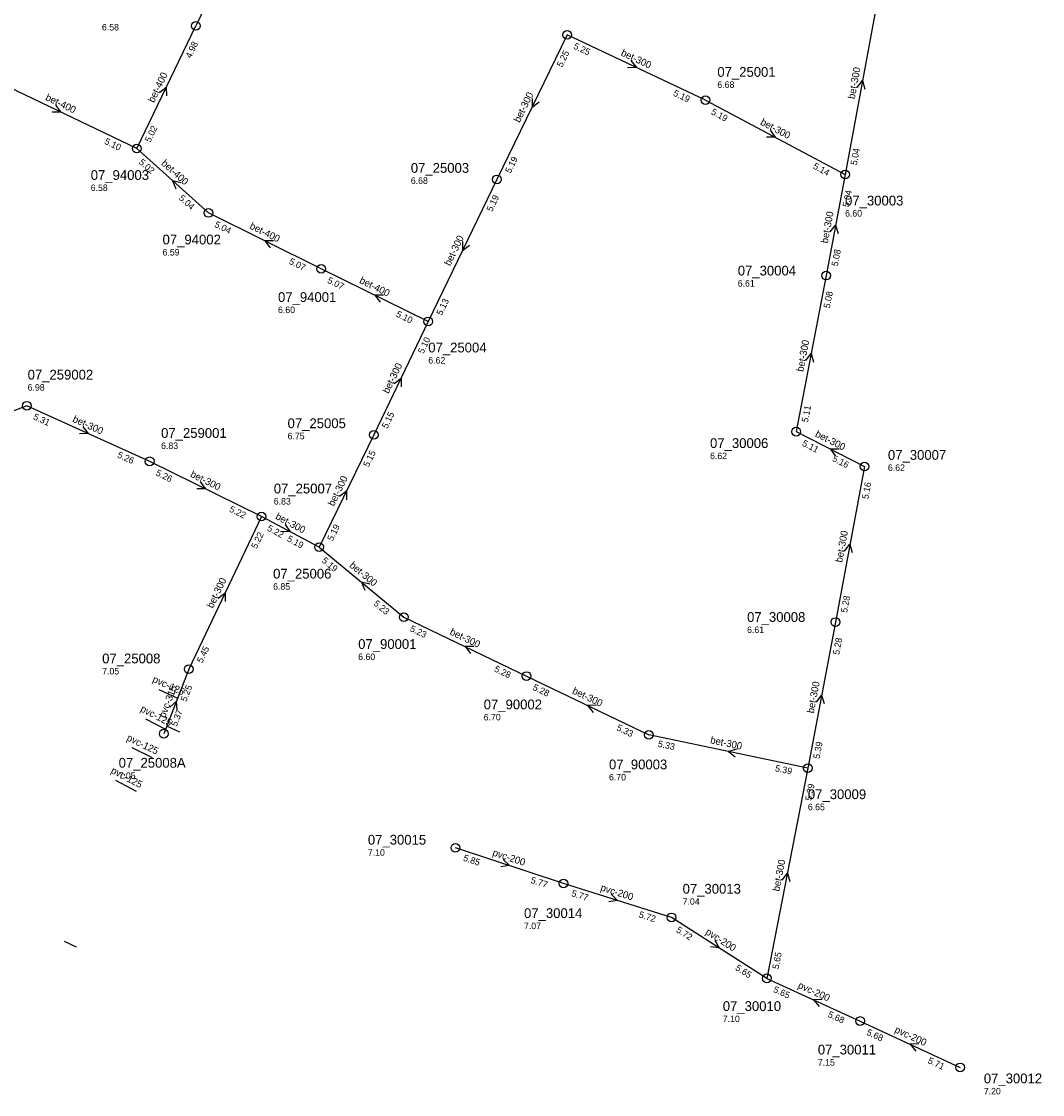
# Model space of a CAD drawing. Header units: metres. Extents: x 163992 to 165429, y 447924 to 449146.
# Tile 19 of 34: x 165105 to 165293, y 447924 to 448121. Entities that reach past the tile are written whole.
import ezdxf

# ---------------------------------------------------------------- set-up
doc = ezdxf.new("R2010")
doc.units = ezdxf.units.M

msp = doc.modelspace()

# ---------------------------------------------------------------- linework, layer by layer
at = {"layer": 'CON_BxH125x125mm', "linetype": 'Continuous'}
for points in [[(165130.129, 447998.251), (165133.6, 447996.674)], [(165127.665, 447992.857), (165131.353, 447990.941)], [(165133.987, 447990.408), (165131.583, 447991.528)], [(165125.193, 447987.565), (165128.943, 447985.751)], [(165122.165, 447981.592), (165125.995, 447979.581)], [(165115.032, 447950.893), (165112.804, 447951.969)]]:
    msp.add_lwpolyline(points, dxfattribs=at)
at = {"layer": 'CON_BxH200x200mm', "linetype": 'Continuous'}
for points in [[(165204.486, 447962.632), (165184.633, 447969.166)], [(165224.356, 447956.387), (165204.486, 447962.632)], [(165241.852, 447945.199), (165224.356, 447956.387)], [(165241.852, 447945.199), (165259.009, 447937.359)], [(165259.009, 447937.359), (165277.374, 447928.85)]]:
    msp.add_lwpolyline(points, dxfattribs=at)
at = {"layer": 'CON_BxH300x300mm', "linetype": 'Continuous'}
for points in [[(165262.622, 448127.287), (165256.235, 448092.827)], [(165205.183, 448118.46), (165192.274, 448091.924)], [(165230.585, 448106.483), (165205.183, 448118.46)], [(165230.585, 448106.483), (165256.235, 448092.827)], [(165192.274, 448091.924), (165179.647, 448065.838)], [(165256.235, 448092.827), (165252.738, 448074.252)], [(165252.738, 448074.252), (165247.258, 448045.595)], [(165179.647, 448065.838), (165169.634, 448045.023)], [(165105.875, 448050.365), (165084.59, 448042.184)], [(165128.46, 448040.139), (165105.875, 448050.365)], [(165169.634, 448045.023), (165159.584, 448024.393)], [(165247.258, 448045.595), (165259.785, 448039.213)], [(165149.009, 448030.016), (165128.46, 448040.139)], [(165259.785, 448039.213), (165254.451, 448010.633)], [(165149.009, 448030.016), (165135.634, 448001.983)], [(165159.584, 448024.393), (165149.009, 448030.016)], [(165159.584, 448024.393), (165175.14, 448011.511)], [(165175.14, 448011.511), (165197.694, 448000.714)], [(165254.451, 448010.633), (165249.389, 447983.814)], [(165197.694, 448000.714), (165220.173, 447989.915)], [(165249.389, 447983.814), (165220.173, 447989.915)], [(165249.389, 447983.814), (165241.852, 447945.199)]]:
    msp.add_lwpolyline(points, dxfattribs=at)
at = {"layer": 'CON_BxH315x315mm', "linetype": 'Continuous'}
msp.add_lwpolyline([(165135.634, 448001.983), (165131.035, 447990.131)], dxfattribs=at)
at = {"layer": 'CON_BxH400x400mm', "linetype": 'Continuous'}
for points in [[(165150.499, 448148.144), (165136.965, 448120.109)], [(165126.079, 448097.598), (165136.965, 448120.109)], [(165126.079, 448097.598), (165098.198, 448110.949)], [(165139.272, 448085.764), (165126.079, 448097.598)], [(165159.983, 448075.484), (165139.272, 448085.764)], [(165179.647, 448065.838), (165159.983, 448075.484)]]:
    msp.add_lwpolyline(points, dxfattribs=at)
at = {"layer": 'NOD_inspectieput'}
for centre in [(165136.96, 448120.11), (165205.18, 448118.46), (165230.58, 448106.48), (165126.08, 448097.6), (165192.27, 448091.92), (165256.23, 448092.83), (165139.27, 448085.76), (165159.98, 448075.48), (165252.74, 448074.25), (165179.65, 448065.84), (165105.88, 448050.36), (165169.63, 448045.02), (165247.26, 448045.59), (165128.46, 448040.14), (165259.79, 448039.21), (165149.01, 448030.02), (165159.58, 448024.39), (165175.14, 448011.51), (165254.45, 448010.63), (165135.63, 448001.98), (165197.69, 448000.71), (165131.04, 447990.13), (165220.17, 447989.91), (165249.39, 447983.81), (165184.63, 447969.17), (165204.49, 447962.63), (165224.36, 447956.39), (165241.85, 447945.2), (165259.01, 447937.36), (165277.37, 447928.85)]:
    msp.add_circle(centre, 0.8, dxfattribs=at)
at = {"layer": 'PIJL'}
for points in [[(165216.89, 448113.74), (165217.88, 448112.47), (165216.27, 448112.43)], [(165258.46, 448108.77), (165259.43, 448110.06), (165259.87, 448108.51)], [(165130.25, 448107.87), (165131.52, 448108.85), (165131.54, 448107.24)], [(165198.71, 448106.8), (165198.73, 448105.19), (165200.01, 448106.17)], [(165111.15, 448105.54), (165112.14, 448104.27), (165110.53, 448104.25)], [(165242.48, 448100.97), (165243.41, 448099.66), (165241.8, 448099.7)], [(165134.23, 448091.26), (165132.68, 448091.68), (165133.27, 448090.18)], [(165253.51, 448082.26), (165254.49, 448083.54), (165254.93, 448081.99)], [(165151.24, 448080.63), (165149.63, 448080.62), (165150.6, 448079.34)], [(165185.94, 448080.49), (165185.96, 448078.88), (165187.24, 448079.86)], [(165171.42, 448070.67), (165169.82, 448070.66), (165170.79, 448069.38)], [(165249.02, 448058.64), (165250, 448059.92), (165250.43, 448058.37)], [(165173.37, 448054.44), (165174.64, 448055.43), (165174.67, 448053.82)], [(165116.15, 448046.5), (165117.17, 448045.25), (165115.56, 448045.19)], [(165255.13, 448042.39), (165253.52, 448042.4), (165254.48, 448041.11)], [(165137.76, 448036.36), (165138.73, 448035.08), (165137.12, 448035.07)], [(165163.33, 448033.73), (165164.61, 448034.71), (165164.63, 448033.1)], [(165153.36, 448028.52), (165154.3, 448027.2), (165152.69, 448027.24)], [(165256.15, 448023.64), (165257.12, 448024.92), (165257.56, 448023.38)], [(165168.93, 448017.59), (165167.36, 448017.95), (165168.01, 448016.48)], [(165141.05, 448015.01), (165142.32, 448016), (165142.35, 448014.39)], [(165188.03, 448006.14), (165186.42, 448006.11), (165187.4, 448004.84)], [(165250.95, 447995.94), (165251.92, 447997.22), (165252.36, 447995.67)], [(165132.14, 447994.97), (165133.33, 447996.06), (165133.48, 447994.45)], [(165210.54, 447995.34), (165208.93, 447995.31), (165209.92, 447994.04)], [(165236.34, 447987.27), (165234.78, 447986.86), (165236.04, 447985.87)], [(165193.42, 447967.03), (165194.56, 447965.9), (165192.97, 447965.67)], [(165244.64, 447963.23), (165245.62, 447964.51), (165246.05, 447962.96)], [(165213.26, 447960.63), (165214.42, 447959.51), (165212.83, 447959.25)], [(165232.28, 447952.18), (165233.1, 447950.79), (165231.5, 447950.96)], [(165252.04, 447941.34), (165250.43, 447941.28), (165251.44, 447940.03)], [(165269.8, 447933.15), (165268.19, 447933.1), (165269.2, 447931.85)]]:
    msp.add_lwpolyline(points, dxfattribs=at)

# ---------------------------------------------------------------- texts
at = {"layer": 'DMM_BxH125x125mm'}
for rotation, p in [(-24.43, (165128.87, 447999.68)), (-27.45, (165126.64, 447994.29)), (-25.81, (165124.12, 447988.95)), (-27.7, (165121.22, 447982.97))]:
    msp.add_text('pvc-125', height=1.3, rotation=rotation, dxfattribs=at).set_placement(p)
at = {"layer": 'DMM_BxH200x200mm'}
for rotation, p in [(-18.22, (165191.35, 447967.77)), (-17.45, (165211.19, 447961.34)), (-32.6, (165230.47, 447953.41)), (-24.56, (165247.45, 447943.49)), (-24.86, (165265.22, 447935.33))]:
    msp.add_text('pvc-200', height=1.3, rotation=rotation, dxfattribs=at).set_placement(p)
at = {"layer": 'DMM_BxH300x300mm'}
for rotation, p in [(-25.24, (165214.93, 448114.74)), (79.5, (165258, 448106.61)), (64.06, (165196.44, 448102.25)), (-28.03, (165240.55, 448102.06)), (79.34, (165253.05, 448080.11)), (64.17, (165183.67, 448075.93)), (79.17, (165248.55, 448056.52)), (64.31, (165172.36, 448052.49)), (-24.36, (165114.18, 448047.46)), (-27, (165250.62, 448044.76)), (-26.23, (165135.81, 448037.36)), (64.03, (165162.31, 448031.78)), (-28, (165151.44, 448029.63)), (79.43, (165255.69, 448021.49)), (-39.63, (165165.06, 448020.85)), (64.49, (165140.06, 448013.05)), (-25.58, (165183.48, 448008.39)), (79.31, (165250.48, 447993.8)), (-25.66, (165205.99, 447997.58)), (-11.8, (165231.38, 447988.39)), (78.96, (165244.16, 447961.09))]:
    msp.add_text('bet-300', height=1.3, rotation=rotation, dxfattribs=at).set_placement(p)
at = {"layer": 'DMM_BxH315x315mm'}
msp.add_text('pvc-315', height=1.3, rotation=68.79, dxfattribs=at).set_placement((165131.29, 447992.94))
at = {"layer": 'DMM_BxH400x400mm'}
for rotation, p in [(64.19, (165129.24, 448105.9)), (-25.59, (165109.2, 448106.55)), (-41.89, (165130.49, 448094.71)), (-26.4, (165146.71, 448082.95)), (-26.13, (165166.89, 448072.95))]:
    msp.add_text('bet-400', height=1.3, rotation=rotation, dxfattribs=at).set_placement(p)
at = {"layer": 'INV_BxH200x200mm'}
for s, rotation, p in [('5.85', -18.22, (165185.97, 447966.83)), ('5.77', -18.22, (165198.38, 447962.75)), ('5.77', -17.45, (165205.85, 447960.32)), ('5.72', -17.45, (165218.24, 447956.42)), ('5.72', -32.6, (165225.07, 447953.79)), ('5.65', -32.6, (165235.96, 447946.83)), ('5.65', -24.56, (165242.92, 447942.73)), ('5.68', -24.56, (165252.95, 447938.15)), ('5.68', -24.86, (165260.07, 447934.88)), ('5.71', -24.86, (165271.32, 447929.67))]:
    msp.add_text(s, height=1.2, rotation=rotation, dxfattribs=at).set_placement(p)
at = {"layer": 'INV_BxH300x300mm'}
for s, rotation, p in [('5.25', 64.06, (165204.25, 448112.42)), ('5.25', -25.24, (165206.22, 448115.98)), ('5.19', -25.24, (165224.54, 448107.35)), ('5.19', -28.03, (165231.5, 448103.95)), ('5.19', 64.06, (165194.77, 448092.94)), ('5.04', 79.5, (165258.37, 448094.47)), ('5.14', -28.03, (165250.23, 448093.98)), ('5.04', 79.34, (165256.92, 448086.75)), ('5.19', 64.17, (165191.35, 448085.88)), ('5.08', 79.34, (165254.88, 448075.88)), ('5.08', 79.17, (165253.41, 448068.18)), ('5.13', 64.17, (165182.14, 448066.85)), ('5.10', 64.31, (165178.74, 448059.79)), ('5.31', -24.36, (165106.95, 448047.9)), ('5.15', 64.31, (165172.12, 448046.05)), ('5.11', 79.17, (165249.4, 448047.22)), ('5.11', -27, (165248.22, 448043.08)), ('5.26', -24.36, (165122.4, 448040.91)), ('5.15', 64.03, (165168.69, 448038.98)), ('5.16', -27, (165253.76, 448040.26)), ('5.26', -26.23, (165129.46, 448037.64)), ('5.16', 79.43, (165260.48, 448033.14)), ('5.22', -26.23, (165142.97, 448030.98)), ('5.22', 64.49, (165148.12, 448023.97)), ('5.22', -28, (165149.93, 448027.49)), ('5.19', 64.03, (165162.08, 448025.4)), ('5.19', -28, (165153.58, 448025.55)), ('5.19', -39.63, (165159.98, 448021.73)), ('5.28', 79.43, (165256.59, 448012.27)), ('5.23', -39.63, (165169.49, 448013.85)), ('5.23', -25.58, (165176.17, 448009.02)), ('5.28', 79.31, (165255.14, 448004.56)), ('5.45', 64.49, (165138.12, 448003.01)), ('5.28', -25.58, (165191.65, 448001.61)), ('5.28', -25.66, (165198.72, 447998.23)), ('5.33', -25.66, (165214.13, 447990.82)), ('5.33', -11.8, (165221.76, 447987.74)), ('5.39', 79.31, (165251.53, 447985.45)), ('5.39', -11.8, (165243.3, 447983.25)), ('5.39', 78.96, (165250.04, 447977.74)), ('5.65', 78.96, (165244, 447946.82))]:
    msp.add_text(s, height=1.2, rotation=rotation, dxfattribs=at).set_placement(p)
at = {"layer": 'INV_BxH315x315mm'}
for s, p in [('5.25', (165135.2, 447995.89)), ('5.37', (165133.44, 447991.34))]:
    msp.add_text(s, height=1.2, rotation=68.79, dxfattribs=at).set_placement(p)
at = {"layer": 'INV_BxH400x400mm'}
for s, rotation, p in [('4.98', 64.19, (165136.04, 448114.07)), ('5.02', 64.19, (165128.57, 448098.61)), ('5.10', -25.59, (165120.03, 448098.5)), ('5.02', -41.89, (165126.37, 448094.92)), ('5.04', -41.89, (165133.72, 448088.32)), ('5.04', -26.4, (165140.26, 448083.26)), ('5.07', -26.4, (165153.95, 448076.47)), ('5.07', -26.13, (165160.99, 448072.99)), ('5.10', -26.13, (165173.61, 448066.79))]:
    msp.add_text(s, height=1.2, rotation=rotation, dxfattribs=at).set_placement(p)
at = {"layer": 'NLV_inspectieput'}
for s, p in [('6.58', (165119.69, 448119.27)), ('6.68', (165232.76, 448108.72)), ('6.68', (165176.44, 448091.09)), ('6.58', (165117.63, 448089.78)), ('6.60', (165256.23, 448085.09)), ('6.59', (165130.83, 448077.94)), ('6.61', (165236.51, 448072.23)), ('6.60', (165152.04, 448067.37)), ('6.62', (165179.65, 448058.1)), ('6.98', (165106.04, 448053.12)), ('6.75', (165153.8, 448044.19)), ('6.83', (165130.56, 448042.41)), ('6.62', (165231.42, 448040.55)), ('6.62', (165264.1, 448038.38)), ('6.83', (165151.26, 448032.21)), ('6.85', (165151.14, 448016.57)), ('6.61', (165238.22, 448008.61)), ('6.60', (165166.77, 448003.65)), ('7.05', (165119.73, 448001)), ('6.70', (165189.83, 447992.56)), ('7.05', (165122.76, 447981.84)), ('6.70', (165212.85, 447981.54)), ('6.65', (165249.39, 447976.07)), ('7.10', (165168.55, 447967.71)), ('7.04', (165226.38, 447958.7)), ('7.07', (165197.24, 447954.23)), ('7.10', (165233.76, 447937.16)), ('7.15', (165251.22, 447929.17)), ('7.20', (165281.72, 447923.88))]:
    msp.add_text(s, height=1.2, dxfattribs=at).set_placement(p)
at = {"layer": 'NNR_inspectieput'}
for s, p in [('07_25001', (165232.76, 448110.76)), ('07_25003', (165176.44, 448093.13)), ('07_94003', (165117.63, 448091.82)), ('07_30003', (165256.23, 448087.13)), ('07_94002', (165130.83, 448079.98)), ('07_30004', (165236.51, 448074.27)), ('07_94001', (165152.04, 448069.41)), ('07_25004', (165179.65, 448060.14)), ('07_259002', (165106.04, 448055.16)), ('07_25005', (165153.8, 448046.23)), ('07_259001', (165130.56, 448044.45)), ('07_30006', (165231.42, 448042.59)), ('07_30007', (165264.1, 448040.42)), ('07_25007', (165151.26, 448034.25)), ('07_25006', (165151.14, 448018.61)), ('07_30008', (165238.22, 448010.65)), ('07_90001', (165166.77, 448005.69)), ('07_25008', (165119.73, 448003.04)), ('07_90002', (165189.83, 447994.6)), ('07_25008A', (165122.76, 447983.88)), ('07_90003', (165212.85, 447983.58)), ('07_30009', (165249.39, 447978.11)), ('07_30015', (165168.55, 447969.75)), ('07_30013', (165226.38, 447960.74)), ('07_30014', (165197.24, 447956.27)), ('07_30010', (165233.76, 447939.2)), ('07_30011', (165251.22, 447931.21)), ('07_30012', (165281.72, 447925.92))]:
    msp.add_text(s, height=1.8, dxfattribs=at).set_placement(p)

doc.saveas('drawing.dxf')
